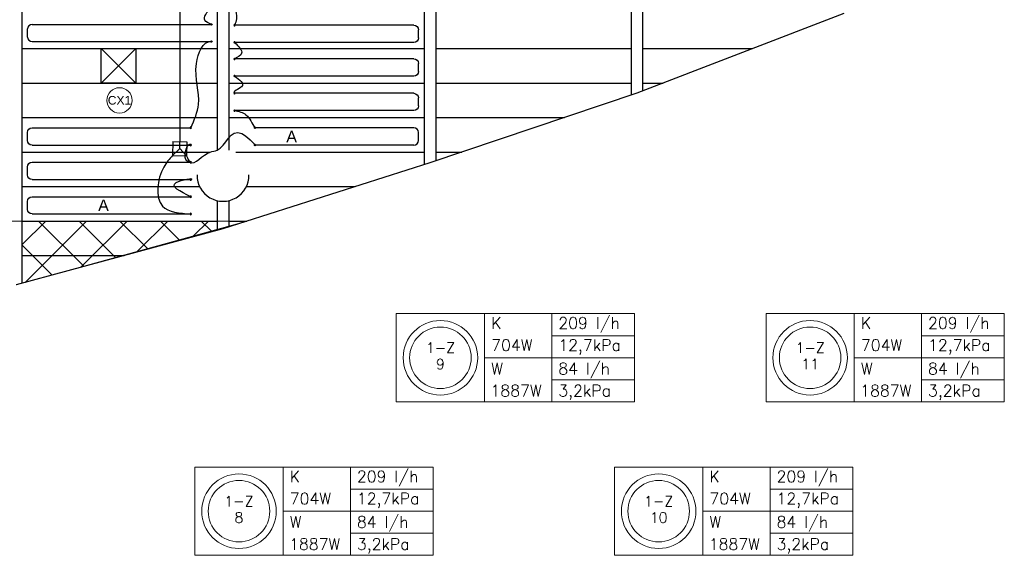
# Model space of a CAD drawing. Extents: x 7383 to 861143, y -570072 to -203000.
# Tile 17 of 30: x 463075 to 471639, y -294377 to -289716. Entities that reach past the tile are written whole.
import ezdxf
from ezdxf.enums import TextEntityAlignment as Align

# ---------------------------------------------------------------- set-up
doc = ezdxf.new("R2010")
doc.units = 0
doc.header["$LTSCALE"] = 25
for name, color, linetype in [('000Vermogens2', 7, 'CONTINUOUS'), ('KP-bandraster', 5, 'CONTINUOUS'), ('KP-koppelingen', 6, 'CONTINUOUS'), ('KP-leidingen(aanvoer)', 5, 'CONTINUOUS'), ('KP-Oppervlak', 3, 'CONTINUOUS'), ('KP-panelen', 1, 'CONTINUOUS'), ('KP-registers', 4, 'CONTINUOUS'), ('KP-slangen', 7, 'CONTINUOUS'), ('KP-tekst', 7, 'CONTINUOUS')]:
    doc.layers.add(name, color=color, linetype=linetype)
doc.layers.add('KP-aanvoer', color=6, linetype='CONTINUOUS', plot=False)
for name, color, linetype, lineweight in [('KP-Aluminium', 8, 'CONTINUOUS', 18), ('KP-onderlegger CV GKW', 8, 'CONTINUOUS', 18), ('KP-Verlichting', 2, 'CONTINUOUS', 18)]:
    doc.layers.add(name, color=color, linetype=linetype, lineweight=lineweight)
doc.styles.add('arial', font='ARIAL.TTF')
doc.styles.add('VERWOL-1', font='ROMANS.SHX')

# ---------------------------------------------------------------- blocks, each defined once
blk = doc.blocks.new('Register A')
at = {"layer": 'KP-registers', "linetype": 'Continuous'}
for p, q in [((50, 115), (50, 185)), ((90, 225), (1644, 225)), ((90, 75), (1644, 75))]:
    blk.add_line(p, q, dxfattribs=at)
for centre in [(1650, 225), (1650, 75)]:
    blk.add_circle(centre, 6, dxfattribs=at)
for centre, start, end in [((90, 185), 90, 180), ((90, 115), 180, 270)]:
    blk.add_arc(centre, 40, start, end, dxfattribs=at)
blk = doc.blocks.new('Register B')
at = {"layer": 'KP-registers', "linetype": 'Continuous'}
for p, q in [((1430.5, 211.3), (56.1, 211.3)), ((1470.5, 101.3), (1470.5, 171.3)), ((1430.5, 61.3), (56.1, 61.3))]:
    blk.add_line(p, q, dxfattribs=at)
for centre in [(50.1, 211.3), (50.1, 61.3)]:
    blk.add_circle(centre, 6, dxfattribs=at)
for centre, start, end in [((1430.5, 171.3), 0, 90), ((1430.5, 101.3), 270, 0)]:
    blk.add_arc(centre, 40, start, end, dxfattribs=at)
blk = doc.blocks.new('A$C370619C3')
at = {"layer": 'KP-Aluminium', "linetype": 'Continuous'}
h = blk.add_hatch(dxfattribs=at)
h.set_pattern_fill('ANSI37', color=256, scale=2000)
h.set_pattern_definition([(45, (-195930.18, 268705.72), (-176.7767, 176.7767), []), (135, (-195930.18, 268705.72), (-176.7767, -176.7767), [])])
h.paths.add_polyline_path([(21550.2, -9600), (19850.2, -9600), (19850.2, -12044.7), (21550.2, -12158.2)])
h.paths.add_polyline_path([(23350.2, -9600), (21650.2, -9600), (21650.2, -12164.9), (23350.2, -12224.7)])
h.paths.add_polyline_path([(25150.2, -9600), (23450.2, -9600), (23450.2, -12228.2), (23474, -12229.1), (25150.2, -12262.1)])
h.paths.add_polyline_path([(26950.2, -9600), (25250.2, -9600), (25250.2, -12264.1), (26950.2, -12215.7)])
h.paths.add_polyline_path([(27050.3, -12212.9), (28750.3, -12164.6), (28750.3, -9600), (27050.3, -9600)])
h.paths.add_polyline_path([(28850.3, -12158.8), (30550.3, -12012.9), (30550.3, -9600), (28850.3, -9600)])
h.paths.add_polyline_path([(32350.3, -9600), (30650.3, -9600), (30650.3, -12004.3), (32350.3, -11858.3)])
h.paths.add_polyline_path([(34150.3, -9600), (32450.3, -9600), (32450.3, -11849.7), (34150.3, -11606.7)])
h.paths.add_polyline_path([(35950.4, -9600), (34250.4, -9600), (34250.4, -11592.4), (35950, -11349.4), (35950.4, -11349.4)])
h.paths.add_polyline_path([(37720.6, -11007.6), (37750.4, -11001.4), (37750.4, -9600), (36050.4, -9600), (36050.4, -11330.1)])
h.paths.add_polyline_path([(37850.4, -9600), (37850.4, -10980.4), (39550.4, -10625), (39550.4, -9600)])
h.paths.add_polyline_path([(41350.4, -10168.2), (41350.4, -9600), (39650.4, -9600), (39650.4, -10601.8)])
h.paths.add_polyline_path([(43150.5, -9671.4), (43150.5, -9600), (41450.5, -9600), (41450.5, -10141.6)])
h.paths.add_polyline_path([(19750.1, -9600), (18050.1, -9600), (18050.1, -11861.1), (19740.6, -12037.4), (19750.1, -12038)])
h.paths.add_polyline_path([(17950.1, -9600), (16250.1, -9600), (16250.1, -11618.5), (17928.9, -11848.5), (17950.1, -11850.7)])
h.paths.add_polyline_path([(16150.1, -9600), (14450.1, -9600), (14450.1, -11349.4), (16150, -11604.8), (16150.1, -11604.8)])
h.paths.add_polyline_path([(12650.1, -9600), (12650.1, -11006.8), (14350.1, -11330.4), (14350.1, -9600)])
h.paths.add_polyline_path([(12550, -9600), (10850, -9600), (10850, -10633.4), (11244.2, -10732.5), (12524.4, -10982.8), (12550, -10987.7)])
h.paths.add_polyline_path([(10750, -9600), (9050, -9600), (9050, -10179.8), (9078.1, -10187.7), (10750, -10608.2)])
h.paths.add_polyline_path([(6991.5, -9600), (8950, -10151.6), (8950, -9600)])
for p, q in [((7200, -9600), (43408.7, -9600)), ((43408.7, -9600), (41400, -10155.5)), ((41450.5, -9600), (41450.5, -10141.6)), ((43150.5, -9600), (43150.5, -9671.4)), ((43250.5, -9600), (43250.5, -9643.7))]:
    blk.add_line(p, q, dxfattribs=at)

msp = doc.modelspace()

# ---------------------------------------------------------------- linework, layer by layer
at = {"layer": '000Vermogens2', "linetype": 'Continuous', "lineweight": 0}
for p, q in [((466350.6, -292274.1), (466350.6, -293041.9)), ((466350.6, -292274.1), (468423.4, -292274.1)), ((467118.4, -292274.1), (467118.4, -293041.9)), ((467703.7, -292658), (467703.7, -292274.1)), ((468423.4, -292274.1), (468423.4, -293041.9)), ((469566.5, -292274.1), (469566.5, -293041.9)), ((469566.5, -292274.1), (471639.4, -292274.1)), ((470334.3, -292274.1), (470334.3, -293041.9)), ((470919.6, -292658), (470919.6, -292274.1)), ((471639.4, -292274.1), (471639.4, -293041.9)), ((467703.7, -292466), (468423.4, -292466)), ((470919.6, -292466), (471639.4, -292466)), ((467118.4, -292658), (468423.4, -292658)), ((467703.7, -292658), (467703.7, -293041.9)), ((470334.3, -292658), (471639.4, -292658)), ((470919.6, -292658), (470919.6, -293041.9)), ((467703.7, -292850), (468423.4, -292850)), ((470919.6, -292850), (471639.4, -292850)), ((466350.6, -293041.9), (468423.4, -293041.9)), ((469566.5, -293041.9), (471639.4, -293041.9)), ((464598.3, -293609.1), (464598.3, -294377)), ((464598.3, -293609.1), (466671.2, -293609.1)), ((465366.2, -293609.1), (465366.2, -294377)), ((465951.5, -293993), (465951.5, -293609.1)), ((466671.2, -293609.1), (466671.2, -294377)), ((468248.9, -293609.1), (468248.9, -294377)), ((468248.9, -293609.1), (470321.8, -293609.1)), ((469016.8, -293609.1), (469016.8, -294377)), ((469602, -293993), (469602, -293609.1)), ((470321.8, -293609.1), (470321.8, -294377)), ((465951.5, -293801.1), (466671.2, -293801.1)), ((469602, -293801.1), (470321.8, -293801.1)), ((465366.2, -293993), (466671.2, -293993)), ((465951.5, -293993), (465951.5, -294377)), ((469016.8, -293993), (470321.8, -293993)), ((469602, -293993), (469602, -294377)), ((465951.5, -294185), (466671.2, -294185)), ((469602, -294185), (470321.8, -294185)), ((464598.3, -294377), (466671.2, -294377)), ((468248.9, -294377), (470321.8, -294377))]:
    msp.add_line(p, q, dxfattribs=at)
for centre, radius in [((466734.5, -292658), 324.2), ((466734.5, -292658), 267.6), ((469950.4, -292658), 324.2), ((469950.4, -292658), 267.6), ((464982.3, -293993), 324.2), ((468632.8, -293993), 324.2), ((464982.3, -293993), 267.6), ((468632.8, -293993), 267.6)]:
    msp.add_circle(centre, radius, dxfattribs=at)
at = {"layer": 'KP-aanvoer'}
for p, q in [((463784.4, -290268.2), (463784.4, -289968.2)), ((463784.4, -289968.2), (464084.4, -289968.2)), ((463784.4, -290268.2), (464084.4, -289968.2)), ((463784.4, -289968.2), (464084.4, -290268.2)), ((464084.4, -289968.2), (464084.4, -290268.2)), ((464084.4, -290268.2), (463784.4, -290268.2))]:
    msp.add_line(p, q, dxfattribs=at)
at = {"layer": 'KP-bandraster', "linetype": 'Continuous'}
for p, q in [((463093.1, -281418.3), (463093.1, -292010.1)), ((466593.1, -281418.3), (466593.1, -290977.6)), ((466693.1, -281418.3), (466693.1, -290944.9)), ((468393.1, -281418.3), (468393.1, -290373.5)), ((468493.1, -281418.3), (468493.1, -290337.4)), ((464793.1, -286887.6), (464793.1, -290852.2)), ((464893.1, -286887.6), (464893.1, -290852.2)), ((464793.1, -291290.9), (464793.1, -291548.2)), ((464893.1, -291290.9), (464893.1, -291518.7))]:
    msp.add_line(p, q, dxfattribs=at)
msp.add_arc((464843.1, -291071.5), 225, 178.90495, 1.09505, dxfattribs=at)
at = {"layer": 'KP-koppelingen', "linetype": 'Continuous'}
for p, q in [((464407, -290776.3), (464404.9, -290897.9)), ((464466.7, -290838.2), (464404.9, -290897.9)), ((464407, -290776.3), (464528.6, -290778.4)), ((464466.7, -290838.2), (464467.8, -290777.4)), ((464526.5, -290900.1), (464466.7, -290838.2)), ((464528.6, -290778.4), (464526.5, -290900.1)), ((464404.9, -290897.9), (464526.5, -290900.1))]:
    msp.add_line(p, q, dxfattribs=at)
at = {"layer": 'KP-leidingen(aanvoer)', "linetype": 'Continuous'}
msp.add_line((464470.8, -290777.4), (464470.8, -288381.8), dxfattribs=at)
at = {"layer": 'KP-Oppervlak', "linetype": 'Continuous'}
for p, q in [((470243.4, -289661.9), (468443.1, -290356.7)), ((468443.1, -290356.7), (466643.1, -290961.7)), ((466643.1, -290961.7), (464843.1, -291534.6)), ((464843.1, -291534.6), (463043.1, -292023.7))]:
    msp.add_line(p, q, dxfattribs=at)
at = {"layer": 'KP-panelen', "linetype": 'Continuous'}
for p, q in [((463093.1, -289968.2), (464793.1, -289968.2)), ((464893.1, -289968.2), (466593.1, -289968.2)), ((466693.1, -289968.2), (468393.1, -289968.2)), ((468493.1, -289968.2), (469449.9, -289968.2)), ((463093.1, -290268.2), (464793.1, -290268.2)), ((464893.1, -290268.2), (466593.1, -290268.2)), ((466693.1, -290268.2), (468393.1, -290268.2)), ((468493.1, -290268.2), (468672.5, -290268.2)), ((463093.1, -290568.2), (464793.1, -290568.2)), ((464893.1, -290568.2), (466593.1, -290568.2)), ((466693.1, -290568.2), (467813.9, -290568.2)), ((463093.1, -290868.2), (464730.4, -290868.2)), ((464955.8, -290868.2), (466593.1, -290868.2)), ((466693.1, -290868.2), (466921.3, -290868.2)), ((463093.1, -291168.2), (464639.9, -291168.2)), ((465046.3, -291168.2), (465994.3, -291168.2)), ((463093.1, -291468.2), (464793.1, -291468.2)), ((464893.1, -291468.2), (465051.8, -291468.2)), ((463093.1, -291768.2), (463983.5, -291768.2))]:
    msp.add_line(p, q, dxfattribs=at)
at = {"layer": 'KP-slangen', "linetype": 'Continuous'}
for points in [[(464743, -289756.9), (464685.5, -289721.5), (464743, -289606.9)], [(464943.2, -289606.9), (464960.5, -289708.6), (464943.2, -289764.3)], [(464563.3, -290656.9), (464630.8, -290453.7), (464612.2, -290097), (464743, -289906.9), (464748.6, -289907.5)], [(464943.2, -289914.3), (465005.3, -290007.9), (464943.2, -290056.9)], [(464943.2, -290206.9), (465004.5, -290299.3), (464943.2, -290356.9), (464944.5, -290357.7)], [(464943.2, -290506.9), (465043.3, -290543.1), (465122.9, -290656.9), (465123.9, -290658.1)], [(464526.5, -290900.1), (464557.5, -290955.5), (464730.4, -290868.2), (464793.1, -290852.2), (465007.1, -290707), (465122.9, -290806.9), (465120.9, -290804.5)], [(464563.3, -290956.9), (464520.1, -290933.8), (464563.3, -290806.9), (464564.6, -290808.8)], [(464404.9, -290897.9), (464327.4, -290999.5), (464317.7, -291337.6), (464563.3, -291406.9)], [(464563.3, -291256.9), (464435.4, -291133.3), (464563.3, -291106.9), (464561.8, -291107.5)]]:
    msp.add_spline(points, degree=3, dxfattribs=at)
at = {"layer": 'KP-Verlichting', "linetype": 'Continuous'}
msp.add_circle((463943.1, -290418.2), 110, dxfattribs=at)

# ---------------------------------------------------------------- block references
at = {"layer": 'KP-onderlegger CV GKW', "linetype": 'Continuous', "xscale": -1}
for p in [(464613.4, -290868.2), (464613.4, -291168.2), (464613.4, -291468.2)]:
    msp.add_blockref('Register B', p, dxfattribs=at)
at = {"layer": 'KP-onderlegger CV GKW', "linetype": 'Continuous'}
msp.add_blockref('Register B', (465072.8, -290868.2), dxfattribs=at)
at = {"layer": 'KP-registers', "linetype": 'Continuous'}
msp.add_blockref('Register A', (463093, -289981.9), dxfattribs=at)
at = {"layer": 'KP-registers', "linetype": 'Continuous', "xscale": -1}
for p in [(466593.2, -289989.3), (466593.2, -290281.9), (466593.2, -290581.9)]:
    msp.add_blockref('Register A', p, dxfattribs=at)
at = {"layer": 'KP-slangen', "linetype": 'Continuous'}
msp.add_blockref('A$C370619C3', (421643.1, -281868.2), dxfattribs=at)

# ---------------------------------------------------------------- texts
at = {"layer": '000Vermogens2', "linetype": 'Continuous', "lineweight": 0, "style": 'VERWOL-1'}
for s, p in [('K', (467176.2, -292406.1)), ('209 l/h', (467759.9, -292406.1)), ('K', (470392.1, -292406.1)), ('209 l/h', (470975.8, -292406.1)), ('704W', (467176.2, -292598.1)), ('12,7kPa', (467759.9, -292598.1)), ('704W', (470392.1, -292598.1)), ('12,7kPa', (470975.8, -292598.1)), ('W', (467176.2, -292802.4)), ('84 l/h', (467759.9, -292802.4)), ('W', (470392.1, -292802.4)), ('84 l/h', (470975.8, -292802.4)), ('1887W', (467170.1, -292994.4)), ('3,2kPa', (467759.9, -292994.4)), ('1887W', (470386, -292994.4)), ('3,2kPa', (470975.8, -292994.4)), ('K', (465424, -293741.2)), ('209 l/h', (466007.7, -293741.2)), ('K', (469074.5, -293741.2)), ('209 l/h', (469658.3, -293741.2)), ('704W', (465424, -293933.2)), ('12,7kPa', (466007.7, -293933.2)), ('704W', (469074.5, -293933.2)), ('12,7kPa', (469658.3, -293933.2)), ('W', (465424, -294137.5)), ('84 l/h', (466007.7, -294137.5)), ('W', (469074.5, -294137.5)), ('84 l/h', (469658.3, -294137.5)), ('1887W', (465417.9, -294329.5)), ('3,2kPa', (466007.7, -294329.5)), ('1887W', (469068.4, -294329.5)), ('3,2kPa', (469658.3, -294329.5))]:
    msp.add_text(s, height=100, dxfattribs=at).set_placement(p)
for s, p in [('1-Z', (466734.5, -292571.4)), ('1-Z', (469950.4, -292571.4)), ('9', (466734.5, -292713.1)), ('11', (469950.4, -292713.1)), ('1-Z', (464982.3, -293906.4)), ('1-Z', (468632.8, -293906.4)), ('8', (464982.3, -294048.2)), ('10', (468632.8, -294048.2))]:
    msp.add_text(s, height=90, dxfattribs=at).set_placement(p, align=Align.MIDDLE_CENTER)
at = {"layer": 'KP-tekst', "linetype": 'Continuous', "char_height": 100, "attachment_point": 5, "style": 'arial'}
for insert in [(465440, -290732.9), (463803.6, -291331.4)]:
    msp.add_mtext('\\A1;A', dxfattribs=dict(at, insert=insert))
at = {"layer": 'KP-Verlichting', "linetype": 'Continuous', "insert": (463943.1, -290418.2), "char_height": 75, "attachment_point": 5, "style": 'arial'}
msp.add_mtext('\\A1;CX1', dxfattribs=at)

doc.saveas('drawing.dxf')
